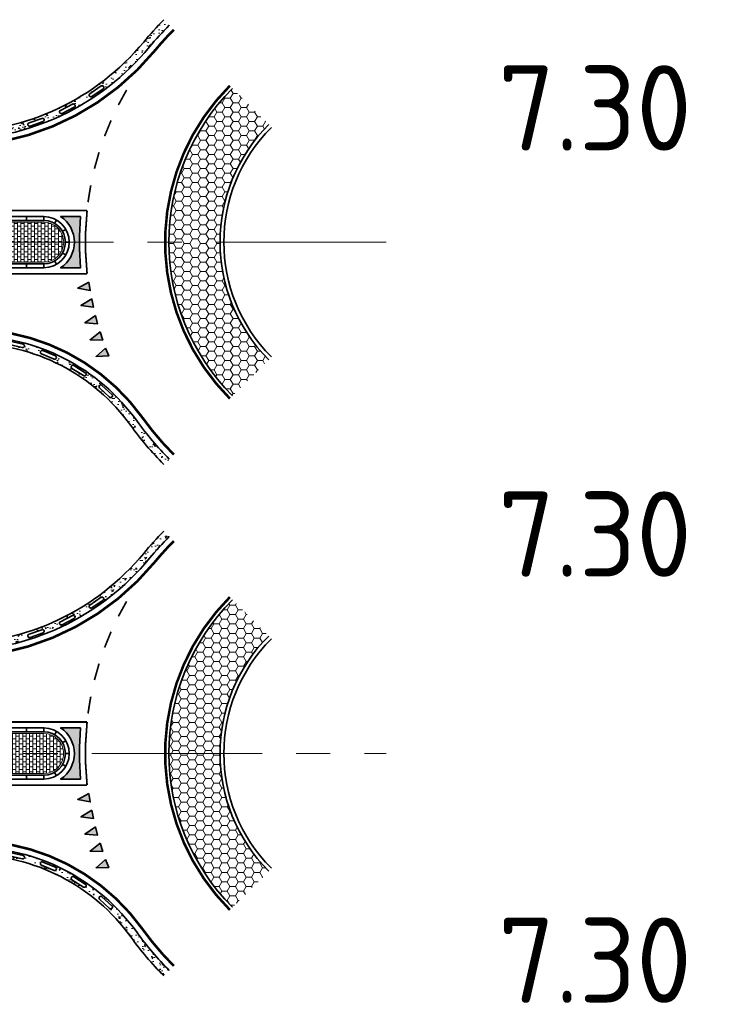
# Model space of a CAD drawing. Header units: metres. Extents: x -699 to 2316, y -1199 to 781.
# Tile 56 of 256: x 465 to 506, y -414 to -356. Entities that reach past the tile are written whole.
import ezdxf

# ---------------------------------------------------------------- set-up
doc = ezdxf.new("R2010")
doc.units = ezdxf.units.M
doc.linetypes.add('AM-AS', pattern=[16, 10, -2, 2, -2])
doc.linetypes.add('VW-1-1_STREEP', pattern=[2, 1, -1])
for name, color, linetype, lineweight in [('B-WE-AM-AS-G', 10, 'AM-AS', 18), ('N-WE-VH-KANTVERHARDING-G', 210, 'Continuous', 35), ('N-WE-VH-STOOTBAND-G', 7, 'Continuous', 35), ('N-WE-VH-VERHARDING_ASFALT_CONSTRUCTIE-A', 252, 'Continuous', 18), ('N-WE-VH-VERHARDING_BETON-G', 252, 'Continuous', 35), ('N-WE-VH-VERHARDING_BETONSTRAATSTEEN-A', 252, 'Continuous', 18), ('N-WE-VW-MARKERING_DWARS_DRIEHOEK_5070-G', 7, 'VW-HAAIETAND70-L-N', 35), ('N-WE-VW-MARKERING_LANGS_STREEP_11-G', 7, 'VW-1-1_STREEP', 13), ('N-WE-VW-MARKERING_LANGS_STREEP_DOORGETROKKEN_010-G', 7, 'Continuous', 13), ('N-WE-VW-MARKERING_LANGS_STREEP_DOORGETROKKEN_015-G', 7, 'Continuous', 13), ('N-WE-VW-MARKERING_PUNTSTUK-G', 7, 'Continuous', 35), ('X-XX-AL-T50', 130, 'Continuous', 50)]:
    doc.layers.add(name, color=color, linetype=linetype, lineweight=lineweight)
doc.styles.add('NLCS-ISO-ANNOTATIEF-T50', font='NLCS-ISO.ttf', dxfattribs={"height": 5})
doc.linetypes.add('VW-HAAIETAND70-L-N', pattern='A,0,-0.5,[149,NLCS.SHX,S=1,R=0,X=-0.625,Y=0],-0.5', length=1)
pattern_1 = [(50.00000000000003, (417.210606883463, 584.3071553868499), (0.9109233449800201, -0.07969542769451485), [0.09525, -1.04775]), (355.0000000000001, (417.210606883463, 584.3071553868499), (-0.1762171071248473, 0.9552842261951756), [0.0762, -0.83820292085]), (100.4514447, (417.286516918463, 584.3005141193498), (0.7347062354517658, 0.8755887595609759), [0.08095004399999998, -0.8904512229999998]), (46.18420000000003, (417.210606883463, 584.5611553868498), (1.35539520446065, -0.2102116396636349), [0.142875, -1.571625]), (96.63555761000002, (417.323556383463, 584.5436378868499), (1.187020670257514, 1.237130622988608), [0.1214251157, -1.3356780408]), (351.1841511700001, (417.210606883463, 584.5611553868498), (1.187020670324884, 1.237130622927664), [0.11429983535, -1.2572986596]), (21.00000000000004, (417.3376068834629, 584.4976553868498), (0.7580719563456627, -0.5113259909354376), [0.09524999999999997, -1.04775]), (326.0000000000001, (417.3376068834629, 584.4976553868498), (0.3090101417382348, 0.9209398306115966), [0.0762, -0.8382]), (71.45144500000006, (417.400779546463, 584.4550448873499), (1.067082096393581, 0.4096138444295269), [0.08095004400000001, -0.8904496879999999]), (37.50000000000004, (417.210606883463, 584.3071553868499), (0.01544301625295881, 0.4227751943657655), [0, -0.82804, 0, -0.8509000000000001, 0, -0.8413750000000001]), (7.500000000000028, (417.210606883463, 584.3071553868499), (0.3340983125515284, 0.5009028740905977), [0, -0.48514, 0, -0.80899, 0, -0.320675]), (327.5000000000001, (416.9273968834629, 584.3071553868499), (0.677952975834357, -0.02864371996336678), [0, -0.3174999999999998, 0, -0.9905999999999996, 0, -1.314449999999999]), (317.5000000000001, (416.800396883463, 584.3071553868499), (0.7406459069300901, 0.1271324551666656), [0, -0.41275, 0, -0.65786, 0, -0.93345])]
pattern_2 = [(360, (-504.1251052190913, 631.2808835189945), (0.2, 0.1500000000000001), [0.2, -0.2]), (90, (-504.1251052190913, 631.2808835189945), (-0.2, -2.758550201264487e-17), [])]
pattern_3 = [(230.0000000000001, (-384.1798174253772, -348.4196694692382), (-0.9109233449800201, 0.07969542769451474), [0.09525, -1.04775]), (175.0000000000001, (-384.1798174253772, -348.4196694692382), (0.1762171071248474, -0.9552842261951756), [0.0762, -0.83820292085]), (280.4514447, (-384.2557274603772, -348.4130282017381), (-0.7347062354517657, -0.875588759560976), [0.08095004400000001, -0.890451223]), (226.1842000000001, (-384.1798174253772, -348.6736694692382), (-1.35539520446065, 0.2102116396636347), [0.142875, -1.571625]), (276.6355576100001, (-384.2927669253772, -348.6561519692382), (-1.187020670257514, -1.237130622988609), [0.1214251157, -1.3356780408]), (171.1841511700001, (-384.1798174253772, -348.6736694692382), (-1.187020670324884, -1.237130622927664), [0.11429983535, -1.2572986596]), (201, (-384.3068174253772, -348.6101694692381), (-0.7580719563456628, 0.5113259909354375), [0.09525, -1.04775]), (146, (-384.3068174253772, -348.6101694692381), (-0.3090101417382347, -0.9209398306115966), [0.0762, -0.8382]), (251.4514450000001, (-384.3699900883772, -348.5675589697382), (-1.067082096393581, -0.409613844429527), [0.08095004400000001, -0.8904496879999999]), (217.5000000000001, (-384.1798174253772, -348.4196694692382), (-0.01544301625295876, -0.4227751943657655), [0, -0.82804, 0, -0.8509000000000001, 0, -0.8413750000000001]), (187.5, (-384.1798174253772, -348.4196694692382), (-0.3340983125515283, -0.5009028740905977), [0, -0.48514, 0, -0.80899, 0, -0.320675]), (147.5, (-383.8966074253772, -348.4196694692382), (-0.677952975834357, 0.0286437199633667), [0, -0.3174999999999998, 0, -0.9905999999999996, 0, -1.314449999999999]), (137.5, (-383.7696074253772, -348.4196694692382), (-0.7406459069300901, -0.1271324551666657), [0, -0.41275, 0, -0.65786, 0, -0.93345])]

# ---------------------------------------------------------------- blocks, each defined once
blk = doc.blocks.new('NLCS_Haai70')
at = {"linetype": 'Continuous'}
blk.add_hatch(color=256, dxfattribs=at).paths.add_polyline_path([(-0.25, 0), (0.2499999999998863, 2.273736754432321e-13), (2.842170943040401e-14, -0.7000000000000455)])
blk.add_lwpolyline([(-0.25, 0), (0.2499999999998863, 2.273736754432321e-13), (2.842170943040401e-14, -0.7000000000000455)], close=True, dxfattribs=at)
blk = doc.blocks.new('100x10')
at = {"linetype": 'Continuous', "const_width": 0.09999999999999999}
blk.add_lwpolyline([(-0.4999999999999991, 0), (0.5, 0)], dxfattribs=at)
blk = doc.blocks.new('NLCS_Rotondepoot_7.3_R18')
at = {"layer": 'N-WE-VH-VERHARDING_ASFALT_CONSTRUCTIE-A'}
h = blk.add_hatch(dxfattribs=at)
h.set_pattern_fill('AR-CONC', color=256, scale=0.005, angle=360.0000000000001, style=0)
h.set_pattern_definition(pattern_1)
edge = h.paths.add_edge_path()
edge.add_line((-25.45584412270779, 6.450000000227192), (-25.45584412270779, 5.99999999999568))
edge.add_arc((-25.45584412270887, 20.99999999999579), 15.00000000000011, 270.0000000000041, 274.1627935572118)
edge.add_arc((-25.45584412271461, 20.99999999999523), 14.99999999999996, 274.1627935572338, 320.4788036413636)
edge.add_arc((1.23179688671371e-10, -1.007265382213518e-10), 18.00000000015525, 495.0000000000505, 500.4788036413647, ccw=False)
edge.add_line((-12.72792206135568, 12.72792206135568), (-13.04612011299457, 13.04612011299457))
edge.add_arc((1.316493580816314e-10, 1.260787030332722e-10), 18.45000000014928, 495.0000000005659, 500.4788036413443)
edge.add_arc((-25.45584412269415, 21.00000000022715), 14.54999999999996, 269.9999999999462, 320.4788036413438, ccw=False)
edge = h.paths.add_edge_path(flags=16)
edge.add_line((-22.06440398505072, 6.485588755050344), (-22.84802482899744, 6.324534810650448))
edge.add_arc((-22.86815657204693, 6.422487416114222), 0.09999999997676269, 101.61400935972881, 281.61400935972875, ccw=False)
edge.add_line((-22.88828831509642, 6.520440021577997), (-22.10466747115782, 6.681493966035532))
edge.add_arc((-22.0845357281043, 6.583541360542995), 0.1000000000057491, 281.6140093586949, 461.61400935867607, ccw=False)
edge = h.paths.add_edge_path(flags=16)
edge.add_line((-20.96094901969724, 6.998360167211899), (-20.20617020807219, 7.263518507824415))
edge.add_arc((-20.17302541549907, 7.169171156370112), 0.1000000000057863, 289.3566822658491, 469.3566822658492, ccw=False)
edge.add_line((-20.13988062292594, 7.074823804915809), (-20.89465943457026, 6.809665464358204))
edge.add_arc((-20.92780422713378, 6.904012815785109), 0.09999999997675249, 109.35668226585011, 289.35668226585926, ccw=False)
edge = h.paths.add_edge_path(flags=16)
edge.add_line((-24.05076595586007, 6.161005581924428), (-24.84894050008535, 6.106992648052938))
edge.add_arc((-24.85569211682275, 6.206764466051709), 0.09999999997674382, 93.87133645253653, 273.8713364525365, ccw=False)
edge.add_line((-24.86244373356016, 6.30653628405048), (-24.06426918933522, 6.360549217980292))
edge.add_arc((-24.05751757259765, 6.260777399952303), 0.1000000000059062, 273.8713364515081, 453.8713364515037, ccw=False)
edge = h.paths.add_edge_path(flags=16)
edge.add_line((-19.1155684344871, 7.731582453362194), (-18.40339408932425, 8.09601036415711))
edge.add_arc((-18.35784060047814, 8.006988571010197), 0.1000000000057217, 297.09935517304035, 477.0993551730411, ccw=False)
edge.add_line((-18.31228711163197, 7.917966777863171), (-19.02446145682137, 7.553538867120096))
edge.add_arc((-19.07001494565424, 7.642560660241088), 0.09999999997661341, 117.0993551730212, 297.099355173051, ccw=False)
edge = h.paths.add_edge_path(flags=16)
edge.add_line((-17.3857947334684, 8.70673750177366), (-16.7292104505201, 9.16379010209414))
edge.add_arc((-16.67207887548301, 9.081717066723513), 0.1000000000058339, 304.8420280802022, 484.8420280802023, ccw=False)
edge.add_line((-16.61494730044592, 8.999644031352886), (-17.27153158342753, 8.542591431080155))
edge.add_arc((-17.32866315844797, 8.624664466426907), 0.09999999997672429, 124.84202808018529, 304.8420280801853, ccw=False)
h = blk.add_hatch(dxfattribs=at)
h.set_pattern_fill('HONEY', color=256, scale=0.1, angle=360.0000000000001, style=0)
h.set_pattern_definition([(3.685545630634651e-14, (417.210606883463, 584.3071553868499), (0.4762499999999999, 0.2749630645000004), [0.3175, -0.635]), (120, (417.210606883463, 584.3071553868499), (-0.4762499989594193, 0.2749630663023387), [0.3174999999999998, -0.6349999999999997]), (60.00000000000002, (417.210606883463, 584.3071553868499), (1.040580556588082e-09, 0.5499261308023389), [-0.6349999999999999, 0.3174999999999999])])
h.paths.add_polyline_path([(-9.015611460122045, -9.015611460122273), (-6.894291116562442, -6.894291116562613, -0.1989123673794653), (-9.749999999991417, 0), (-12.74999999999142, 0, 0.1989123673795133)])
h.paths.add_polyline_path([(-12.74999999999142, 0), (-9.749999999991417, 0, -0.1989123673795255), (-6.894291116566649, 6.894291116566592), (-9.015611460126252, 9.015611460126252, 0.1989123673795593)])
h = blk.add_hatch(dxfattribs=at)
h.set_pattern_fill('AR-CONC', color=256, scale=0.005, angle=360.0000000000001, style=0)
h.set_pattern_definition(pattern_1)
edge = h.paths.add_edge_path()
edge.add_line((-13.04612011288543, -13.04612011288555), (-12.72792206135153, -12.72792206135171))
edge.add_arc((1.231228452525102e-10, 1.090256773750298e-10), 18.00000000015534, 215.6853347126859, 224.9999999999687, ccw=False)
edge.add_arc((-24.36698586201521, -17.49999999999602), 12.0000000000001, 395.6853347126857, 450)
edge.add_line((-24.36698586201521, -5.499999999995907), (-25.45584412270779, -5.499999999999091))
edge.add_line((-25.45584412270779, -5.499999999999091), (-25.45584412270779, -5.949999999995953))
edge.add_line((-25.45584412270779, -5.949999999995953), (-24.36698586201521, -5.949999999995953))
edge.add_arc((-24.36698586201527, -17.49999999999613), 11.55000000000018, 395.68533471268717, 449.9999999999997, ccw=False)
edge.add_arc((1.243165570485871e-10, 1.110720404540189e-10), 18.45000000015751, 215.6853347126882, 224.9999999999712)
edge = h.paths.add_edge_path(flags=16)
edge.add_line((-16.22885435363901, -9.084489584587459), (-16.82260393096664, -8.54833527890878))
edge.add_arc((-16.75558464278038, -8.474116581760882), 0.09999999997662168, 47.918046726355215, 227.9180467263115, ccw=False)
edge.add_line((-16.68856535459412, -8.39989788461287), (-16.09481577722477, -8.936052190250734))
edge.add_arc((-16.16183506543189, -9.010270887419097), 0.1000000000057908, 227.9180467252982, 407.91804672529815, ccw=False)
edge = h.paths.add_edge_path(flags=16)
edge.add_line((-17.76500661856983, -7.832328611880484), (-18.44068730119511, -7.404011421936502))
edge.add_arc((-18.38714765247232, -7.319551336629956), 0.09999999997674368, 57.62919579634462, 237.6291957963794, ccw=False)
edge.add_line((-18.33360800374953, -7.235091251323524), (-17.65792732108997, -7.663408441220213))
edge.add_arc((-17.71146696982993, -7.747868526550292), 0.1000000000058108, 237.6291957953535, 417.6291957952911, ccw=False)
edge = h.paths.add_edge_path(flags=16)
edge.add_line((-19.4903628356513, -6.857230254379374), (-20.22861051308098, -6.549025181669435))
edge.add_arc((-20.19008487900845, -6.456744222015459), 0.09999999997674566, 67.34034486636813, 247.3403448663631, ccw=False)
edge.add_line((-20.15155924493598, -6.364463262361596), (-19.41331156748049, -6.672668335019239))
edge.add_arc((-19.45183720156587, -6.764949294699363), 0.1000000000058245, 247.3403448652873, 427.3403448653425, ccw=False)
edge = h.paths.add_edge_path(flags=16)
edge.add_line((-21.35547658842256, -6.187139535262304), (-22.13513406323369, -6.007879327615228))
edge.add_arc((-22.11272653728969, -5.910422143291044), 0.09999999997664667, 77.05149393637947, 257.0514939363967, ccw=False)
edge.add_line((-22.09031901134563, -5.812964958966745), (-21.3106615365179, -5.992225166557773))
edge.add_arc((-21.3330690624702, -6.089682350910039), 0.1000000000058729, 257.051493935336, 437.0514939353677, ccw=False)
at = {"layer": 'N-WE-VH-VERHARDING_BETONSTRAATSTEEN-A'}
h = blk.add_hatch(dxfattribs=at)
h.set_pattern_fill('VB-KLINKERVERHARDING', color=256, scale=0.2, angle=-2.544443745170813e-14, style=0, pattern_type=2)
h.set_pattern_definition([(359.9999999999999, (-214.8328902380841, -299.9999999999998), (0.2000000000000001, 0.1499999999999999), [0.2, -0.2]), (90, (-214.8328902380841, -299.9999999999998), (-0.2, 1.056412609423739e-16), [])])
edge = h.paths.add_edge_path()
edge.add_line((-27.92499999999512, -1.174999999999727), (-20.09999999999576, -1.174999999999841))
edge.add_arc((-20.09999999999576, 1.13686837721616e-13), 1.175000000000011, 270, 450)
edge.add_line((-20.09999999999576, 1.175000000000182), (-27.92499999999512, 1.175000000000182))
edge.add_line((-27.92499999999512, 1.175000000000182), (-28.09999999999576, 1.175000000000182))
edge.add_arc((-28.09999999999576, 1.13686837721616e-13), 1.175000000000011, 89.99999999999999, 270)
edge.add_line((-28.09999999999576, -1.174999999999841), (-27.92499999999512, -1.174999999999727))
at = {"layer": 'N-WE-VW-MARKERING_PUNTSTUK-G'}
h = blk.add_hatch(color=256, dxfattribs=at)
edge = h.paths.add_edge_path()
edge.add_line((-17.93739111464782, 1.5), (-19.10501256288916, 1.5))
edge.add_arc((-20.09999999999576, 0), 1.800000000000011, -56.4426902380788, 56.442690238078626, ccw=False)
edge.add_line((-19.10501256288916, -1.5), (-17.93739111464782, -1.5))
edge.add_arc((4.376943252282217e-12, -6.821210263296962e-13), 18.00000000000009, 175.2198081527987, 184.7801918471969, ccw=False)
at = {"layer": 'B-WE-AM-AS-G'}
blk.add_lwpolyline([(0, 0), (-94.77888202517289, 0)], dxfattribs=at)
at = {"layer": 'N-WE-VH-KANTVERHARDING-G'}
for points in [[(-94.7788820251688, 3.650000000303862), (-63.28210805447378, 3.649999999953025, 0.02492232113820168), (-43.38136424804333, 4.642561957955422), (-32.28838872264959, 5.751859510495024, -0.02492232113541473), (-27.3132027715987, 5.99999999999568), (-25.45584412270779, 5.99999999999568, 0.2238874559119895), (-13.88500588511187, 11.45454545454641, -0.0239103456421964), (-12.72792206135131, 12.72792206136)], [(-25.45584412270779, 5.99999999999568, 0.2238874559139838), (-13.88500880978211, 11.45454190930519)], [(-9.015611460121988, -9.015611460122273, -0.4142135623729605), (-9.015611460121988, 9.015611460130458, 0.4142135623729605)], [(-6.894291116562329, -6.894291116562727, -0.4142135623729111), (-6.894291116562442, 6.894291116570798, 0.4142135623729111)], [(-6.735192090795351, -6.735192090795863, -0.4142135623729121), (-6.735192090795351, 6.735192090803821, 0.4142135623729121)], [(-12.72792206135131, -12.72792206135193, -0.04066528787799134), (-14.62019151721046, -10.49999999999, 0.2415313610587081), (-24.36698586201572, -5.50000000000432), (-27.28826496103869, -5.50000000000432, -0.02492232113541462), (-32.26345091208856, -5.251859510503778), (-38.35642643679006, -4.642561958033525, 0.0249223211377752), (-58.25717024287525, -3.650000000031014), (-94.7788820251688, -3.650000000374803)]]:
    blk.add_lwpolyline(points, format="xyb", dxfattribs=at)
for points in [[(-28.09999999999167, 1.499999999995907, 0.9999999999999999), (-28.09999999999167, -1.500000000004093), (-20.09999999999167, -1.50000000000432, 0.9999999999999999), (-20.09999999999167, 1.49999999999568)], [(-28.09999999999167, -1.275000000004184), (-20.09999999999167, -1.275000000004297, 0.9999999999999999), (-20.09999999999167, 1.274999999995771), (-28.09999999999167, 1.274999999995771, 0.9999999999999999)]]:
    blk.add_lwpolyline(points, format="xyb", close=True, dxfattribs=at)
for points in [[(-21.09999999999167, 1.274999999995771), (-21.09999999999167, 1.499999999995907)], [(-20.09999999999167, 1.274999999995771), (-20.09999999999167, 1.499999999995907)], [(-19.46307823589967, 1.104516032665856), (-19.35068027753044, 1.299430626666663)], [(-18.99548396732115, 0.6369217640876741), (-18.80056937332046, 0.749319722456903)], [(-18.82499999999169, -4.320099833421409e-12), (-18.59999999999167, -4.320099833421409e-12)], [(-19.46307823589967, -1.104516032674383), (-19.35068027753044, -1.299430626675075)], [(-18.99548396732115, -0.6369217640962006), (-18.80056937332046, -0.7493197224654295)], [(-21.09999999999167, -1.50000000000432), (-21.09999999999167, -1.275000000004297)], [(-20.09999999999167, -1.50000000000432), (-20.09999999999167, -1.275000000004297)]]:
    blk.add_lwpolyline(points, dxfattribs=at)
at = {"layer": 'N-WE-VH-STOOTBAND-G', "flags": 128}
for points in [[(-17.3857947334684, 8.70673750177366), (-16.7292104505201, 9.16379010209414, -1), (-16.61494730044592, 8.999644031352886), (-17.27153158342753, 8.542591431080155, -1)], [(-19.1155684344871, 7.731582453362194), (-18.40339408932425, 8.09601036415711, -1), (-18.31228711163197, 7.917966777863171), (-19.02446145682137, 7.553538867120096, -1)], [(-20.96094901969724, 6.998360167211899), (-20.20617020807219, 7.263518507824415, -1), (-20.13988062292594, 7.074823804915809), (-20.89465943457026, 6.809665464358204, -1)], [(-21.35547658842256, -6.187139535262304), (-22.13513406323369, -6.007879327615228, -1), (-22.09031901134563, -5.812964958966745), (-21.3106615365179, -5.992225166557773, -1)], [(-19.4903628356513, -6.857230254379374), (-20.22861051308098, -6.549025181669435, -1), (-20.15155924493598, -6.364463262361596), (-19.41331156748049, -6.672668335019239, -1)], [(-17.76500661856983, -7.832328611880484), (-18.44068730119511, -7.404011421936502, -1), (-18.33360800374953, -7.235091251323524), (-17.65792732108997, -7.663408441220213, -1)], [(-16.22885435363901, -9.084489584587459), (-16.82260393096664, -8.54833527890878, -1), (-16.68856535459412, -8.39989788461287), (-16.09481577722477, -8.936052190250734, -1)]]:
    blk.add_lwpolyline(points, format="xyb", close=True, dxfattribs=at)
at = {"layer": 'N-WE-VH-VERHARDING_BETON-G'}
for points in [[(-14.2321310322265, 11.74090909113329, -0.02391034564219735), (-13.04612011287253, 13.04612011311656)], [(-25.45584412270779, 5.99999999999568), (-25.45584412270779, 6.450000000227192, 0.2238875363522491), (-14.2321310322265, 11.74090909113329, -0.02391034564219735)], [(-14.98569630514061, -10.76249999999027, 0.2415313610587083), (-24.36698586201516, -5.949999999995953), (-25.45584412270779, -5.949999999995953), (-25.45584412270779, -5.50000000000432)], [(-13.04612011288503, -13.046120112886, -0.04066528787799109), (-14.98569630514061, -10.76249999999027, 0.2415313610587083)]]:
    blk.add_lwpolyline(points, format="xyb", dxfattribs=at)
at = {"layer": 'N-WE-VH-VERHARDING_BETONSTRAATSTEEN-A'}
blk.add_lwpolyline([(-20.09999999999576, -1.174999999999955, 1), (-20.09999999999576, 1.175000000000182), (-28.09999999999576, 1.175000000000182, 1), (-28.09999999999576, -1.174999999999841), (-20.09999999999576, -1.174999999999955)], format="xyb", dxfattribs=at)
at = {"layer": 'N-WE-VW-MARKERING_LANGS_STREEP_11-G', "linetype": 'Continuous', "const_width": 0.09999999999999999}
for points in [[(-15.23527579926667, 8.925181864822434), (-15.71611301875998, 8.048371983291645)], [(-16.14675781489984, 7.145258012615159), (-16.52536858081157, 6.219702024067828)], [(-16.85113455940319, 5.273686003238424), (-17.12266264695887, 4.31125548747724)], [(-17.33937139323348, 3.334471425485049), (-17.50033406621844, 2.347510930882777)]]:
    blk.add_lwpolyline(points, dxfattribs=at)
at = {"layer": 'N-WE-VW-MARKERING_LANGS_STREEP_DOORGETROKKEN_010-G'}
for points, const_width in [([(-9.174710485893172, 9.17471048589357, 0.4142135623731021), (-9.1747104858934, -9.174710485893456, 1)], 0.15), ([(-29.59999999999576, -1.849999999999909), (-17.55277755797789, -1.849999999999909, -0.05255267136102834), (-17.55277755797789, 1.850000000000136), (-29.59999999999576, 1.850000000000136), (-46.59999999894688, 0.1500000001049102)], 0.1)]:
    blk.add_lwpolyline(points, format="xyb", dxfattribs=dict(at, const_width=const_width))
at = {"layer": 'N-WE-VW-MARKERING_LANGS_STREEP_DOORGETROKKEN_015-G', "const_width": 0.15}
for points in [[(-68.76340469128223, 3.025000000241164), (-65.76340469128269, 3.025000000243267, 0.02492232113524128), (-45.86266088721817, 4.017561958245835), (-32.25107482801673, 5.378720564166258, -0.02492232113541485), (-27.3132027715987, 5.62499999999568), (-25.45584412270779, 5.62499999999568, 0.2238874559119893), (-13.59573496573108, 11.21590904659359, -0.0239103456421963), (-12.46275701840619, 12.46275701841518)], [(-12.46275701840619, -12.4627570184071, -0.04066528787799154), (-14.31560419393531, -10.28124999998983, 0.2415313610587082), (-24.36698586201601, -5.12500000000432), (-27.28826496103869, -5.12500000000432, -0.02492232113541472), (-32.2261370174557, -4.878720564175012), (-40.83772307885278, -4.01756195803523, 0.02492232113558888), (-60.7384668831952, -3.025000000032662), (-68.76340469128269, -3.02500000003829)]]:
    blk.add_lwpolyline(points, format="xyb", dxfattribs=at)
at = {"layer": 'N-WE-VW-MARKERING_PUNTSTUK-G'}
blk.add_lwpolyline([(-17.93739111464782, 1.5), (-19.10501256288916, 1.5, -0.5366750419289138), (-19.10501256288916, -1.5), (-17.93739111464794, -1.5, -0.04173925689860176)], format="xyb", close=True, dxfattribs=at)
at = {"layer": 'N-WE-VW-MARKERING_DWARS_DRIEHOEK_5070-G'}
for p, rotation in [((-17.40847099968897, -2.589428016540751), 278.4604448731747), ((-17.23333118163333, -3.573834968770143), 281.7158868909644), ((-17.00257186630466, -4.546707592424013), 284.9713289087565), ((-16.71693781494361, -5.504906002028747), 288.2267709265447), ((-16.37735089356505, -6.445337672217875), 291.4822129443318)]:
    blk.add_blockref('NLCS_Haai70', p, dxfattribs=dict(at, rotation=rotation))
at = {"layer": 'N-WE-VW-MARKERING_LANGS_STREEP_11-G'}
for p, rotation in [((-15.47569440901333, 8.48677692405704), 241.2599035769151), ((-16.33606319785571, 6.682480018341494), 247.752343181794), ((-16.98689860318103, 4.792470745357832), 254.2447827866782), ((-17.41985272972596, 2.840991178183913), 260.7372223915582)]:
    blk.add_blockref('100x10', p, dxfattribs=dict(at, rotation=rotation))
blk = doc.blocks.new('NLCS_Rotondepoot_7.3_R18_1fo')
at = {"layer": 'N-WE-VH-VERHARDING_ASFALT_CONSTRUCTIE-A'}
h = blk.add_hatch(dxfattribs=at)
h.set_pattern_fill('AR-CONC', color=256, scale=0.005, angle=180, style=0)
h.set_pattern_definition(pattern_3)
edge = h.paths.add_edge_path()
edge.add_arc((1.101057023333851e-10, -9.606537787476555e-11), 18.00000000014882, 135.0000000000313, 140.4788036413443, ccw=False)
edge.add_line((-12.72792206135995, 12.72792206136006), (-13.04612011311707, 13.04612011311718))
edge.add_arc((-9.976020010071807e-11, 1.397779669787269e-10), 18.45000000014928, 135.0000000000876, 140.4788036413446)
edge.add_arc((-25.45584412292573, 21.00000000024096), 14.55000000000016, 270, 320.4788036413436, ccw=False)
edge.add_line((-25.45584412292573, 6.450000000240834), (-27.59999999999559, 6.450000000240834))
edge.add_line((-27.59999999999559, 6.450000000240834), (-27.59999999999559, 6.000000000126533))
edge.add_line((-27.59999999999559, 6.000000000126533), (-25.45584412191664, 6.00000000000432))
edge.add_arc((-25.45584412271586, 21.00000000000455), 15.00000000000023, 270.0000000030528, 320.4788036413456)
edge = h.paths.add_edge_path(flags=16)
edge.add_line((-22.06440398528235, 6.48558875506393), (-22.84802482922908, 6.32453481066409))
edge.add_arc((-22.86815657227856, 6.422487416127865), 0.09999999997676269, 101.61400935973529, 281.61400935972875, ccw=False)
edge.add_line((-22.88828831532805, 6.520440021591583), (-22.10466747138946, 6.681493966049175))
edge.add_arc((-22.08453572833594, 6.583541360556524), 0.1000000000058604, -78.38599064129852, 101.614009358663, ccw=False)
edge = h.paths.add_edge_path(flags=16)
edge.add_line((-20.96094901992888, 6.998360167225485), (-20.20617020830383, 7.263518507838))
edge.add_arc((-20.17302541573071, 7.169171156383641), 0.10000000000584, -70.6433177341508, 109.3566822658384, ccw=False)
edge.add_line((-20.13988062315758, 7.074823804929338), (-20.89465943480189, 6.809665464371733))
edge.add_arc((-20.92780422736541, 6.904012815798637), 0.09999999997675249, 109.35668226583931, 289.35668226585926, ccw=False)
edge = h.paths.add_edge_path(flags=16)
edge.add_line((-24.05076595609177, 6.161005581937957), (-24.84894050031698, 6.106992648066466))
edge.add_arc((-24.85569211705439, 6.206764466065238), 0.09999999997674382, 93.87133645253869, 273.8713364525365, ccw=False)
edge.add_line((-24.86244373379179, 6.306536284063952), (-24.06426918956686, 6.360549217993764))
edge.add_arc((-24.05751757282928, 6.260777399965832), 0.1000000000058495, -86.12866354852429, 93.8713364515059, ccw=False)
edge = h.paths.add_edge_path(flags=16)
edge.add_line((-19.11556843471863, 7.731582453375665), (-18.40339408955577, 8.096010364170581))
edge.add_arc((-18.35784060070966, 8.006988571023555), 0.1000000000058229, -62.90064482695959, 117.09935517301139, ccw=False)
edge.add_line((-18.3122871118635, 7.917966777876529), (-19.02446145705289, 7.553538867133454))
edge.add_arc((-19.07001494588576, 7.64256066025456), 0.0999999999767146, 117.0993551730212, 297.0993551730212, ccw=False)
edge = h.paths.add_edge_path(flags=16)
edge.add_line((-17.38579473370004, 8.706737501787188), (-16.72921045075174, 9.163790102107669))
edge.add_arc((-16.67207887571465, 9.081717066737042), 0.1000000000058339, -55.157971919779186, 124.8420280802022, ccw=False)
edge.add_line((-16.61494730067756, 8.999644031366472), (-17.27153158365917, 8.54259143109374))
edge.add_arc((-17.3286631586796, 8.624664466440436), 0.09999999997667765, 124.84202808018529, 304.8420280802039, ccw=False)
h = blk.add_hatch(dxfattribs=at)
h.set_pattern_fill('HONEY', color=256, scale=0.1, angle=180, style=0)
h.set_pattern_definition([(180, (-384.1798174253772, -348.4196694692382), (-0.4762499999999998, -0.2749630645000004), [0.3175, -0.635]), (300.0000000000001, (-384.1798174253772, -348.4196694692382), (0.4762499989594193, -0.2749630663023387), [0.3175, -0.635]), (240, (-384.1798174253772, -348.4196694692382), (-1.040580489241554e-09, -0.5499261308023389), [-0.635, 0.3175])])
h.paths.add_polyline_path([(-6.894291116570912, 6.894291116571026), (-9.015611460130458, 9.015611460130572, 0.1989123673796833), (-12.74999999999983, 0), (-9.74999999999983, 0, -0.198912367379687)])
h.paths.add_polyline_path([(-9.749999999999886, 0), (-12.74999999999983, 0, 0.198912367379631), (-9.015611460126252, -9.015611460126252), (-6.894291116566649, -6.894291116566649, -0.1989123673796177)])
h = blk.add_hatch(dxfattribs=at)
h.set_pattern_fill('AR-CONC', color=256, scale=0.005, angle=180, style=0)
h.set_pattern_definition(pattern_3)
edge = h.paths.add_edge_path()
edge.add_line((-24.36698586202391, -5.49999999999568), (-25.4558441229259, -5.49999999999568))
edge.add_line((-25.4558441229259, -5.49999999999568), (-27.59999999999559, -5.49999999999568))
edge.add_line((-27.59999999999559, -5.49999999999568), (-27.59999999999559, -5.949999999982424))
edge.add_line((-27.59999999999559, -5.949999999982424), (-24.36698586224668, -5.949999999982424))
edge.add_arc((-24.36698586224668, -17.49999999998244), 11.55000000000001, 35.6853347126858, 90, ccw=False)
edge.add_arc((-1.053308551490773e-10, 1.245439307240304e-10), 18.45000000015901, 215.6853347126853, 225.0000000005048)
edge.add_line((-13.04612011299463, -13.04612011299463), (-12.72792206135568, -12.72792206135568))
edge.add_arc((1.132320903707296e-10, 1.107878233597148e-10), 18.00000000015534, 215.685334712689, 224.9999999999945, ccw=False)
edge.add_arc((-24.36698586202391, -17.49999999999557), 11.99999999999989, 35.68533471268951, 90)
edge = h.paths.add_edge_path(flags=16)
edge.add_line((-22.09031901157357, -5.812964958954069), (-21.31066153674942, -5.992225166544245))
edge.add_arc((-21.33306906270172, -6.089682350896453), 0.1000000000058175, -102.94850606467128, 77.05149393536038, ccw=False)
edge.add_line((-21.35547658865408, -6.187139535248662), (-22.13513406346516, -6.0078793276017))
edge.add_arc((-22.11272653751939, -5.910422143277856), 0.09999999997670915, 77.05149393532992, 257.05149393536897, ccw=False)
edge = h.paths.add_edge_path(flags=16)
edge.add_line((-20.15155924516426, -6.364463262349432), (-19.41331156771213, -6.67266833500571))
edge.add_arc((-19.4518372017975, -6.764949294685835), 0.1000000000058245, -112.65965513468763, 67.3403448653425, ccw=False)
edge.add_line((-19.49036283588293, -6.857230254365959), (-20.22861051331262, -6.549025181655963))
edge.add_arc((-20.19008487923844, -6.456744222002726), 0.09999999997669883, 67.34034486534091, 247.3403448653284, ccw=False)
edge = h.paths.add_edge_path(flags=16)
edge.add_line((-18.33360800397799, -7.235091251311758), (-17.65792732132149, -7.663408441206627))
edge.add_arc((-17.71146697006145, -7.747868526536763), 0.1000000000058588, -122.3708042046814, 57.62919579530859, ccw=False)
edge.add_line((-17.76500661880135, -7.832328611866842), (-18.44068730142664, -7.404011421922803))
edge.add_arc((-18.38714765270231, -7.31955133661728), 0.09999999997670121, 57.6291957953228, 237.6291957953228, ccw=False)
edge = h.paths.add_edge_path(flags=16)
edge.add_line((-16.68856535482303, -8.399897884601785), (-16.0948157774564, -8.93605219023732))
edge.add_arc((-16.16183506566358, -9.010270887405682), 0.1000000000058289, -132.0819532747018, 47.91804672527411, ccw=False)
edge.add_line((-16.2288543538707, -9.084489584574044), (-16.82260393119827, -8.548335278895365))
edge.add_arc((-16.75558464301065, -8.474116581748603), 0.09999999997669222, 47.91804672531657, 227.9180467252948, ccw=False)
at = {"layer": 'N-WE-VH-VERHARDING_BETONSTRAATSTEEN-A'}
h = blk.add_hatch(dxfattribs=at)
h.set_pattern_fill('VB-KLINKERVERHARDING', color=256, scale=0.2, angle=1.272221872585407e-14, style=0, pattern_type=2)
h.set_pattern_definition(pattern_2)
edge = h.paths.add_edge_path()
edge.add_line((-27.27499999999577, 1.174999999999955), (-27.27499999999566, -1.174999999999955))
edge.add_line((-27.27499999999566, -1.174999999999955), (-20.09999999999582, -1.174999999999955))
edge.add_arc((-20.09999999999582, 1.13686837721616e-13), 1.175000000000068, 270, 450)
edge.add_line((-20.09999999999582, 1.175000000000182), (-27.27499999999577, 1.174999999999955))
h = blk.add_hatch(dxfattribs=at)
h.set_pattern_fill('VB-KLINKERVERHARDING', color=256, scale=0.2, angle=1.272221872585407e-14, style=0, pattern_type=2)
h.set_pattern_definition(pattern_2)
edge = h.paths.add_edge_path()
edge.add_line((-27.27499999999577, 1.174999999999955), (-27.27499999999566, -1.174999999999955))
edge.add_line((-27.27499999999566, -1.174999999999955), (-20.09999999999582, -1.174999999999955))
edge.add_arc((-20.09999999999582, 1.13686837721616e-13), 1.175000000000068, 270, 450)
edge.add_line((-20.09999999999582, 1.175000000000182), (-27.27499999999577, 1.174999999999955))
at = {"layer": 'N-WE-VW-MARKERING_PUNTSTUK-G'}
h = blk.add_hatch(color=256, dxfattribs=at)
edge = h.paths.add_edge_path()
edge.add_line((-17.93739111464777, 1.5), (-19.10501256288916, 1.5))
edge.add_arc((-20.09999999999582, 0), 1.800000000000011, -56.44269023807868, 56.44269023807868, ccw=False)
edge.add_line((-19.10501256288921, -1.5), (-17.93739111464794, -1.5))
edge.add_arc((4.320099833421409e-12, -6.821210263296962e-13), 18.00000000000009, 175.2198081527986, 184.7801918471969, ccw=False)
at = {"layer": 'B-WE-AM-AS-G'}
blk.add_lwpolyline([(-97.2788820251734, 0), (0, 0)], dxfattribs=at)
at = {"layer": 'N-WE-VH-KANTVERHARDING-G'}
for points in [[(-97.27888202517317, 3.650000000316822), (-65.7821080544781, 3.649999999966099, 0.02492232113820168), (-45.88136424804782, 4.642561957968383), (-34.78838872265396, 5.751859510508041, -0.02492232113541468), (-29.81320277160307, 6.00000000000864), (-25.45584412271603, 6.00000000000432, 0.2238875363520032), (-13.88500588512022, 11.45454545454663, -0.02391034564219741), (-12.72792206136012, 12.72792206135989)], [(-9.015611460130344, 9.015611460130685, 0.4142135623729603), (-9.015611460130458, -9.015611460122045)], [(-6.894291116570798, -6.894291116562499, -0.4142135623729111), (-6.894291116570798, 6.894291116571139, 0.4142135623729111)], [(-6.735192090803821, 6.735192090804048, 0.4142135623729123), (-6.735192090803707, -6.735192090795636)]]:
    blk.add_lwpolyline(points, format="xyb", dxfattribs=at)
at = {"layer": 'N-WE-VH-KANTVERHARDING-G', "flags": 128}
blk.add_lwpolyline([(-27.59999999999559, 1.50000000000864), (-27.59999999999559, -1.49999999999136), (-20.09999999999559, -1.49999999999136, 0.9999999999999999), (-20.09999999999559, 1.50000000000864)], format="xyb", close=True, dxfattribs=at)
at = {"layer": 'N-WE-VH-KANTVERHARDING-G'}
blk.add_lwpolyline([(-27.37499999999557, 1.275000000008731), (-27.37499999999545, -1.274999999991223), (-20.09999999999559, -1.274999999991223, 0.9999999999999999), (-20.09999999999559, 1.275000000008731)], format="xyb", close=True, dxfattribs=at)
at = {"layer": 'N-WE-VH-KANTVERHARDING-G', "flags": 128}
for points in [[(-21.09999999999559, 1.275000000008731), (-21.09999999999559, 1.500000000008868)], [(-20.09999999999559, 1.275000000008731), (-20.09999999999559, 1.500000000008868)], [(-19.46307823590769, 1.104516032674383), (-19.35068027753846, 1.299430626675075)], [(-18.99548396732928, 0.6369217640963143), (-18.80056937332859, 0.7493197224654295)], [(-18.8249999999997, 4.320099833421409e-12), (-18.5999999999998, 4.320099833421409e-12)], [(-19.46307823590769, -1.104516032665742), (-19.35068027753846, -1.299430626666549)], [(-18.99548396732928, -0.6369217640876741), (-18.80056937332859, -0.749319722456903)], [(-21.09999999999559, -1.49999999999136), (-21.09999999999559, -1.274999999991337)], [(-20.09999999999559, -1.49999999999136), (-20.09999999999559, -1.274999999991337)]]:
    blk.add_lwpolyline(points, dxfattribs=at)
blk.add_lwpolyline([(-12.72792206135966, -12.72792206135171, -0.04066528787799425), (-14.62019151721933, -10.49999999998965, 0.2415313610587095), (-24.36698586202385, -5.49999999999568), (-29.78826496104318, -5.49999999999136, -0.02492232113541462), (-34.76345091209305, -5.251859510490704), (-40.85642643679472, -4.642561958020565, 0.02492232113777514), (-60.75717024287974, -3.650000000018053), (-97.27888202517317, -3.650000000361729)], format="xyb", dxfattribs=at)
at = {"layer": 'N-WE-VH-STOOTBAND-G', "flags": 128}
for points in [[(-17.38579473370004, 8.706737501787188), (-16.72921045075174, 9.163790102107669, -1), (-16.61494730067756, 8.999644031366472), (-17.27153158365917, 8.54259143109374, -1)], [(-19.11556843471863, 7.731582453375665), (-18.40339408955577, 8.096010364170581, -1), (-18.3122871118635, 7.917966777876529), (-19.02446145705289, 7.553538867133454, -1)], [(-20.96094901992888, 6.998360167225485), (-20.20617020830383, 7.263518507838, -1), (-20.13988062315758, 7.074823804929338), (-20.89465943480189, 6.809665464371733, -1)], [(-22.09031901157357, -5.812964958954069), (-21.31066153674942, -5.992225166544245, -1), (-21.35547658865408, -6.187139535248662), (-22.13513406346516, -6.0078793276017, -1)], [(-20.15155924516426, -6.364463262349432), (-19.41331156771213, -6.67266833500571, -1), (-19.49036283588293, -6.857230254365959), (-20.22861051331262, -6.549025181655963, -1)], [(-18.33360800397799, -7.235091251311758), (-17.65792732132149, -7.663408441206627, -1), (-17.76500661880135, -7.832328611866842), (-18.44068730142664, -7.404011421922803, -1)], [(-16.68856535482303, -8.399897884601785), (-16.0948157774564, -8.93605219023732, -1), (-16.2288543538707, -9.084489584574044), (-16.82260393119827, -8.548335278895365, -1)]]:
    blk.add_lwpolyline(points, format="xyb", close=True, dxfattribs=at)
at = {"layer": 'N-WE-VH-VERHARDING_BETON-G'}
for points in [[(-25.4558441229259, 6.450000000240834, 0.2238875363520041), (-14.23213103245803, 11.74090909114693, -0.02391034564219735), (-13.04612011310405, 13.0461201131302)], [(-13.04612011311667, -13.04612011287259, -0.0406652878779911), (-14.98569630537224, -10.76249999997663, 0.2415313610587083), (-24.36698586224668, -5.949999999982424), (-27.59999999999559, -5.949999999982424)]]:
    blk.add_lwpolyline(points, format="xyb", dxfattribs=at)
at = {"layer": 'N-WE-VH-VERHARDING_BETONSTRAATSTEEN-A'}
blk.add_lwpolyline([(-27.27499999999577, 1.174999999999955), (-27.27499999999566, -1.174999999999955), (-20.09999999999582, -1.174999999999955, 1), (-20.09999999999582, 1.175000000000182)], format="xyb", close=True, dxfattribs=at)
blk.add_lwpolyline([(-27.27499999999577, 1.174999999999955), (-27.27499999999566, -1.174999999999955), (-20.09999999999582, -1.174999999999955, 1), (-20.09999999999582, 1.175000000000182)], format="xyb", close=True, dxfattribs=at)
at = {"layer": 'N-WE-VW-MARKERING_LANGS_STREEP_11-G', "linetype": 'Continuous', "const_width": 0.09999999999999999}
for points in [[(-15.23527579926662, 8.925181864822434), (-15.71611301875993, 8.048371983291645)], [(-16.14675781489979, 7.145258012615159), (-16.52536858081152, 6.219702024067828)], [(-16.85113455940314, 5.273686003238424), (-17.12266264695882, 4.31125548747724)], [(-17.33937139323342, 3.334471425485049), (-17.50033406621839, 2.347510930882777)]]:
    blk.add_lwpolyline(points, dxfattribs=at)
at = {"layer": 'N-WE-VW-MARKERING_LANGS_STREEP_DOORGETROKKEN_010-G'}
for points, const_width in [([(-9.174710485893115, 9.17471048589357, 0.4142135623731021), (-9.174710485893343, -9.174710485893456, 1)], 0.15), ([(-32.09999999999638, -1.849999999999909), (-17.55277755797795, -1.850000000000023, -0.05255267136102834), (-17.55277755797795, 1.850000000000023), (-32.09999999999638, 1.850000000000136), (-49.09999999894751, 0.1500000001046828)], 0.1)]:
    blk.add_lwpolyline(points, format="xyb", dxfattribs=dict(at, const_width=const_width))
at = {"layer": 'N-WE-VW-MARKERING_LANGS_STREEP_DOORGETROKKEN_015-G', "const_width": 0.15}
blk.add_lwpolyline([(-71.26340469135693, 3.025000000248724), (-68.26340469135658, 3.025000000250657, 0.02492232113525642), (-48.36266088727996, 4.017561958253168), (-34.7510748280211, 5.378720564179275, -0.0249223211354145), (-29.81320277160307, 5.62500000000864), (-25.45584412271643, 5.62500000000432, 0.2238875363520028), (-13.59573492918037, 11.2159090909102, -0.02391034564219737), (-12.462757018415, 12.46275701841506)], format="xyb", dxfattribs=at)
at = {"layer": 'N-WE-VW-MARKERING_LANGS_STREEP_DOORGETROKKEN_015-G', "const_width": 0.15, "flags": 128}
blk.add_lwpolyline([(-12.46275701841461, -12.46275701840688, -0.04066528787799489), (-14.31560419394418, -10.28124999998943, 0.2415313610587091), (-24.36698586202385, -5.12499999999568), (-29.7882649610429, -5.12499999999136, -0.02492232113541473), (-34.72613701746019, -4.878720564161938), (-43.33772307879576, -4.017561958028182, 0.02492232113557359), (-63.23846688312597, -3.02500000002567), (-71.26340469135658, -3.02500000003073)], format="xyb", dxfattribs=at)
at = {"layer": 'N-WE-VW-MARKERING_LANGS_STREEP_DOORGETROKKEN_015-G'}
blk.add_arc((3.808509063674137e-12, 3.979039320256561e-13), 17.62500000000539, 135.0000000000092, 141.3529559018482, dxfattribs=at)
at = {"layer": 'N-WE-VW-MARKERING_PUNTSTUK-G'}
blk.add_lwpolyline([(-17.93739111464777, 1.5), (-19.10501256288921, 1.5, -0.5366750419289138), (-19.10501256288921, -1.5), (-17.93739111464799, -1.5, -0.04173925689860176)], format="xyb", close=True, dxfattribs=at)
at = {"layer": 'N-WE-VW-MARKERING_DWARS_DRIEHOEK_5070-G'}
for p, rotation in [((-17.40847099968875, -2.589428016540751), 278.4604448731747), ((-17.2333311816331, -3.573834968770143), 281.7158868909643), ((-17.00257186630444, -4.546707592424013), 284.9713289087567), ((-16.71693781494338, -5.504906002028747), 288.2267709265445), ((-16.37735089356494, -6.445337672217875), 291.482212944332)]:
    blk.add_blockref('NLCS_Haai70', p, dxfattribs=dict(at, rotation=rotation))
at = {"layer": 'N-WE-VW-MARKERING_LANGS_STREEP_11-G'}
for p, rotation in [((-15.47569440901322, 8.48677692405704), 241.2599035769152), ((-16.33606319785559, 6.682480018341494), 247.7523431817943), ((-16.98689860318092, 4.792470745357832), 254.2447827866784), ((-17.41985272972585, 2.840991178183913), 260.737222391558)]:
    blk.add_blockref('100x10', p, dxfattribs=dict(at, rotation=rotation))

msp = doc.modelspace()

# ---------------------------------------------------------------- block references
for name, p in [('NLCS_Rotondepoot_7.3_R18', (486.2070062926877, -369.1891546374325)), ('NLCS_Rotondepoot_7.3_R18_1fo', (486.2070062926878, -399.1891546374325))]:
    msp.add_blockref(name, p)

# ---------------------------------------------------------------- texts
at = {"layer": 'X-XX-AL-T50', "style": 'NLCS-ISO-ANNOTATIEF-T50'}
for p in [(492.7813590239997, -363.8136916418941), (492.7813590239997, -388.8136916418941), (492.7813590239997, -413.8136916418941)]:
    msp.add_text('7.30', height=5, dxfattribs=at).set_placement(p)

doc.saveas('drawing.dxf')
